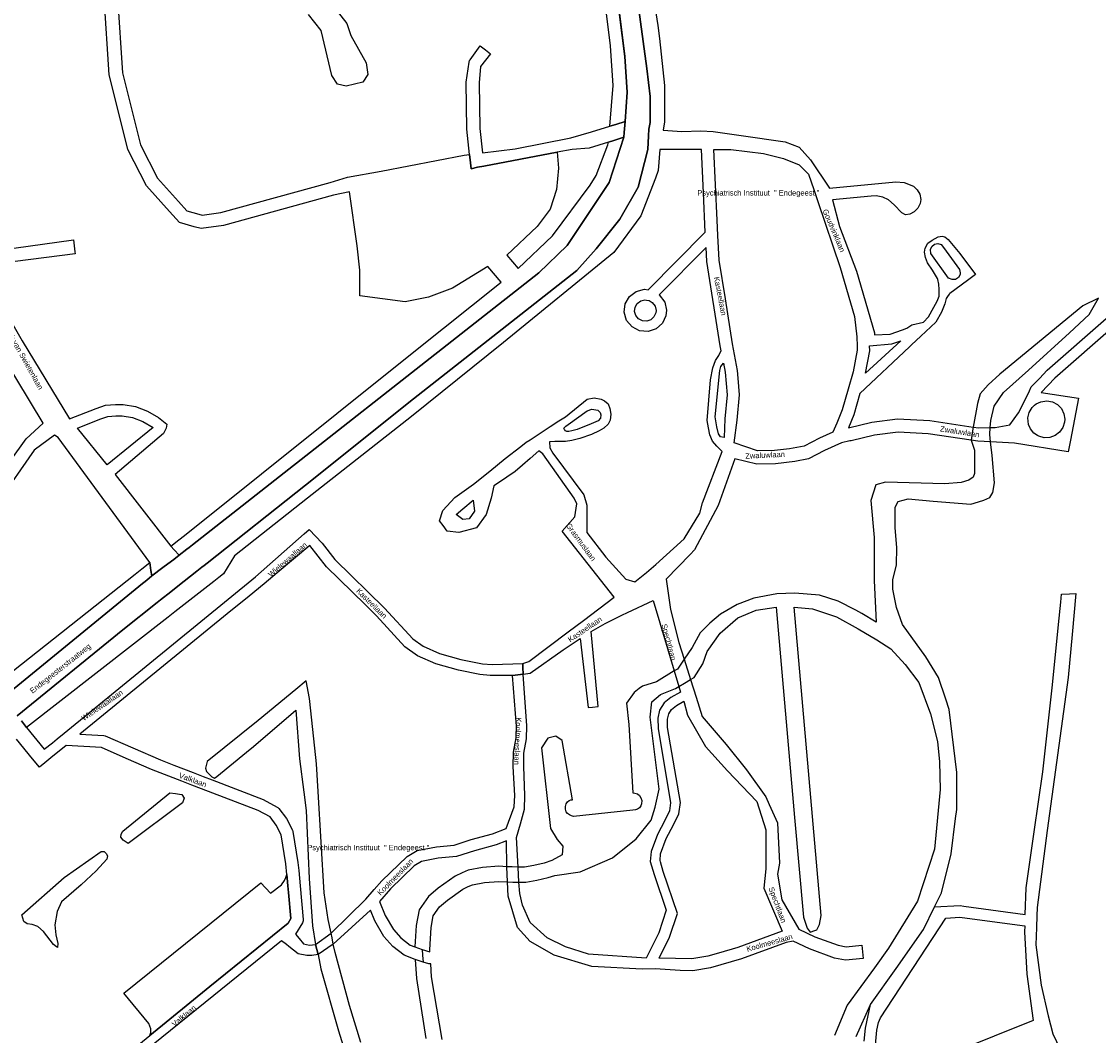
# Model space of a CAD drawing. Header units: metres. Extents: x 89872 to 99175, y 455036 to 468911.
# Tile 96 of 196: x 91523 to 92018, y 465216 to 465683. Entities that reach past the tile are written whole.
import ezdxf

# ---------------------------------------------------------------- set-up
doc = ezdxf.new("R2010")
doc.units = ezdxf.units.M
doc.layers.add('STRNM', color=7, linetype='Continuous')
doc.layers.add('Wegdeel doorgaand', color=1, linetype='Continuous')
doc.layers.add('Waterdeel', color=7, linetype='Continuous', true_color=0x00aaff)
doc.layers.add('Wegdeel', color=7, linetype='Continuous', true_color=0x9a9a9a)

msp = doc.modelspace()

# ---------------------------------------------------------------- linework, layer by layer
at = {"layer": 'Waterdeel', "lineweight": -3}
for p, q in [((91662.53, 465694.58), (91672.28, 465682.04)), ((91660.41, 465678.72), (91654.6, 465686.19)), ((91665.3, 465658.06), (91660.41, 465678.72)), ((91672.28, 465682.04), (91674.06, 465676.52)), ((91674.06, 465676.52), (91681.11, 465663.89)), ((91681.11, 465663.89), (91681.94, 465658.56)), ((91667.96, 465654.07), (91665.3, 465658.06)), ((91681.94, 465658.56), (91679.61, 465655.07)), ((91671.96, 465653.24), (91667.96, 465654.07)), ((91679.61, 465655.07), (91671.96, 465653.24)), ((92018.23, 465555.6), (92011.01, 465552.19)), ((92013.95, 465548.15), (92018.23, 465555.6)), ((92011.01, 465552.19), (91972.87, 465520.68)), ((92004.97, 465539.66), (92013.95, 465548.15)), ((91986.11, 465522.61), (92004.97, 465539.66)), ((91972.87, 465520.68), (91967.45, 465515.76)), ((91974.59, 465512.2), (91986.11, 465522.61)), ((91967.45, 465515.76), (91963.76, 465511.58)), ((91963.76, 465511.58), (91962.53, 465507.15)), ((91970.24, 465505.97), (91974.59, 465512.2)), ((91962.53, 465507.15), (91960.63, 465496.35)), ((91968.66, 465499.35), (91970.24, 465505.97)), ((91968.48, 465496.15), (91968.66, 465499.35)), ((91960.63, 465496.35), (91960.21, 465493.71)), ((91968.29, 465492.89), (91968.48, 465496.15)), ((91960.21, 465493.71), (91959.68, 465490.29)), ((91959.68, 465490.29), (91961.23, 465485.76)), ((91968.65, 465489.5), (91968.29, 465492.89)), ((91969.35, 465483.34), (91968.65, 465489.5)), ((91961.23, 465485.76), (91961.23, 465479.71)), ((91961.23, 465479.71), (91961.23, 465474.97)), ((91970.44, 465470.77), (91969.35, 465483.34)), ((91961.23, 465474.97), (91960.57, 465473.33)), ((91915.78, 465469.74), (91913.56, 465462.6)), ((91920.21, 465470.97), (91915.78, 465469.74)), ((91947.48, 465470.32), (91920.21, 465470.97)), ((91955.01, 465470.88), (91947.48, 465470.32)), ((91958.61, 465471.86), (91955.01, 465470.88)), ((91960.57, 465473.33), (91958.61, 465471.86)), ((91969.6, 465466.32), (91970.44, 465470.77)), ((91965.56, 465462.68), (91968.33, 465464.01)), ((91968.33, 465464.01), (91969.6, 465466.32)), ((91913.56, 465462.6), (91915.04, 465445.62)), ((91924.72, 465459.48), (91926, 465462.14)), ((91924.74, 465450.08), (91924.72, 465459.48)), ((91926, 465462.14), (91930.62, 465463.28)), ((91930.62, 465463.28), (91942.14, 465462.24)), ((91942.14, 465462.24), (91959.48, 465460.95)), ((91959.48, 465460.95), (91963.11, 465461.99)), ((91963.11, 465461.99), (91965.56, 465462.68)), ((91925.42, 465440.95), (91924.74, 465450.08)), ((91915.04, 465445.62), (91915.04, 465425.77)), ((91925.3, 465433.01), (91925.42, 465440.95)), ((91923.6, 465426.12), (91925.3, 465433.01)), ((91915.04, 465425.77), (91915.96, 465406.65)), ((91923.6, 465425.54), (91923.6, 465426.12)), ((91923.6, 465421.76), (91923.6, 465425.54)), ((91870.15, 465419.67), (91859.7, 465417.66)), ((91878.49, 465419.95), (91870.15, 465419.67)), ((91889.87, 465419.04), (91878.49, 465419.95)), ((91925.34, 465413.42), (91923.6, 465421.76)), ((91852.03, 465414.73), (91844.24, 465410.22)), ((91859.7, 465417.66), (91852.03, 465414.73)), ((91898.48, 465416.28), (91889.87, 465419.04)), ((91906.55, 465412.19), (91898.48, 465416.28)), ((91844.24, 465410.22), (91839.35, 465406.1)), ((91852.31, 465408.65), (91860.64, 465412.1)), ((91860.64, 465412.1), (91869.94, 465413.58)), ((91869.94, 465413.58), (91878.42, 465316.74)), ((91890.63, 465271.65), (91878.2, 465413.44)), ((91878.2, 465413.44), (91886.57, 465412.68)), ((91886.57, 465412.68), (91897.69, 465409.13)), ((91909.39, 465410.52), (91906.55, 465412.19)), ((91915.96, 465406.65), (91909.39, 465410.52)), ((91928, 465405.48), (91925.34, 465413.42)), ((91839.35, 465406.1), (91834.99, 465401.73)), ((91844.12, 465401.61), (91852.31, 465408.65)), ((91897.69, 465409.13), (91907.67, 465403.54)), ((91938.88, 465390.68), (91928, 465405.48)), ((91834.99, 465401.73), (91831.3, 465394.97)), ((91838.18, 465393.13), (91844.12, 465401.61)), ((91907.67, 465403.54), (91916.24, 465398.45)), ((91831.3, 465394.97), (91827.58, 465389.59)), ((91916.24, 465398.45), (91922.73, 465394.36)), ((91836.08, 465387.44), (91838.18, 465393.13)), ((91922.73, 465394.36), (91929.23, 465387.09)), ((91944.59, 465381.16), (91938.88, 465390.68)), ((91824.44, 465385.03), (91822.99, 465384.16)), ((91825.07, 465385.95), (91824.44, 465385.03)), ((91827.58, 465389.59), (91825.07, 465385.95)), ((91832.12, 465381.21), (91836.08, 465387.44)), ((91929.23, 465387.09), (91935.6, 465378.9)), ((91822.99, 465384.16), (91814.79, 465379.19)), ((91827.73, 465378.56), (91830.53, 465380.25)), ((91830.53, 465380.25), (91832.12, 465381.21)), ((91947.96, 465371.23), (91944.59, 465381.16)), ((91648.79, 465375.68), (91631.47, 465361.39)), ((91653.52, 465379.58), (91648.79, 465375.68)), ((91655.05, 465371.45), (91653.52, 465379.58)), ((91806.84, 465376.03), (91804.61, 465374.27)), ((91808.31, 465377.19), (91806.84, 465376.03)), ((91814.79, 465379.19), (91808.31, 465377.19)), ((91816.65, 465373.37), (91823.53, 465376.03)), ((91823.53, 465376.03), (91825.12, 465376.99)), ((91825.12, 465376.99), (91827.73, 465378.56)), ((91935.6, 465378.9), (91940.92, 465364.48)), ((91655.31, 465370.04), (91655.05, 465371.45)), ((91658.29, 465341.41), (91655.31, 465370.04)), ((91804.61, 465374.27), (91800.98, 465369.42)), ((91811.91, 465362.91), (91812.69, 465369.92)), ((91812.69, 465369.92), (91816.65, 465373.37)), ((91949.59, 465366.43), (91947.96, 465371.23)), ((91629.38, 465349.46), (91648.76, 465366.16)), ((91648.76, 465366.16), (91650.54, 465343.8)), ((91800.98, 465369.42), (91802.16, 465359.47)), ((91953, 465337.41), (91949.59, 465366.43)), ((91631.47, 465361.39), (91607.96, 465342.52)), ((91816.08, 465329.83), (91811.91, 465362.91)), ((91940.92, 465364.48), (91944.25, 465351.78)), ((91802.16, 465359.47), (91803.93, 465328.08)), ((91764.75, 465353.23), (91761.92, 465348.77)), ((91768.47, 465354.15), (91764.75, 465353.23)), ((91771.36, 465352.23), (91768.47, 465354.15)), ((91776.09, 465324.88), (91771.36, 465352.23)), ((91944.25, 465351.78), (91945.06, 465342.39)), ((91612.37, 465335.67), (91626.03, 465346.74)), ((91626.03, 465346.74), (91629.38, 465349.46)), ((91761.92, 465348.77), (91766.07, 465311.7)), ((91607.96, 465342.52), (91607.27, 465339.47)), ((91650.54, 465343.8), (91652.46, 465328.42)), ((91659.06, 465328.73), (91658.29, 465341.41)), ((91945.06, 465342.39), (91945.35, 465329.68)), ((91607.27, 465339.47), (91607.73, 465337.94)), ((91607.73, 465337.94), (91608.34, 465337.34)), ((91608.34, 465337.34), (91610.16, 465335.51)), ((91610.16, 465335.51), (91611.37, 465334.86)), ((91611.37, 465334.86), (91612.37, 465335.67)), ((91953, 465320.47), (91953, 465337.41)), ((91569.23, 465310.4), (91590.87, 465328.11)), ((91590.87, 465328.11), (91593.43, 465327.75)), ((91593.43, 465327.75), (91595.28, 465327.46)), ((91595.28, 465327.46), (91596.32, 465327.29)), ((91596.32, 465327.29), (91597.38, 465325.62)), ((91597.38, 465325.62), (91596.7, 465323.54)), ((91652.46, 465328.42), (91653.52, 465319.94)), ((91661.87, 465282.07), (91659.06, 465328.73)), ((91803.93, 465328.08), (91804.92, 465328.01)), ((91804.92, 465328.01), (91806.03, 465327.68)), ((91806.03, 465327.68), (91807.01, 465326.94)), ((91807.01, 465326.94), (91807.69, 465325.8)), ((91807.69, 465325.8), (91808.03, 465324.6)), ((91814.27, 465321.44), (91816.08, 465329.83)), ((91945.35, 465329.68), (91942.79, 465302.23)), ((91596.7, 465323.54), (91571.66, 465304.78)), ((91772.95, 465321.86), (91773.32, 465323.03)), ((91772.95, 465320.57), (91772.95, 465321.86)), ((91773.25, 465319.43), (91772.95, 465320.57)), ((91773.32, 465323.03), (91773.9, 465323.92)), ((91773.9, 465323.92), (91774.7, 465324.6)), ((91774.7, 465324.6), (91775.39, 465324.94)), ((91775.39, 465324.94), (91776.09, 465324.88)), ((91806.03, 465320.6), (91805.1, 465320.2)), ((91807.04, 465321.24), (91806.03, 465320.6)), ((91807.56, 465322.08), (91807.04, 465321.24)), ((91807.99, 465323.09), (91807.56, 465322.08)), ((91808.03, 465324.6), (91807.99, 465323.09)), ((91812.35, 465315.45), (91814.27, 465321.44)), ((91952.47, 465316.25), (91953, 465320.47)), ((91653.52, 465319.94), (91655.01, 465288.63)), ((91773.87, 465318.54), (91773.25, 465319.43)), ((91774.73, 465317.95), (91773.87, 465318.54)), ((91775.68, 465317.46), (91774.73, 465317.95)), ((91776.64, 465317.22), (91775.68, 465317.46)), ((91803.87, 465320.08), (91776.64, 465317.22)), ((91805.1, 465320.2), (91803.87, 465320.08)), ((91805.52, 465306.94), (91812.35, 465315.45)), ((91878.42, 465316.74), (91882.43, 465270.93)), ((91950.44, 465300.02), (91952.47, 465316.25)), ((91568.47, 465309.03), (91569.23, 465310.4)), ((91766.07, 465311.7), (91769.05, 465306.63)), ((91568.32, 465307.66), (91568.47, 465309.03)), ((91569.39, 465306.3), (91568.32, 465307.66)), ((91571.66, 465304.78), (91569.39, 465306.3)), ((91769.05, 465306.63), (91771.76, 465303.51)), ((91794.62, 465298.2), (91805.52, 465306.94)), ((91542.09, 465289.13), (91559.19, 465301.12)), ((91559.19, 465301.12), (91560.56, 465301.12)), ((91560.56, 465301.12), (91561.47, 465300.21)), ((91771.76, 465303.51), (91771.39, 465299.57)), ((91942.79, 465302.23), (91934.97, 465278.23)), ((91561.78, 465297.62), (91556.95, 465292.24)), ((91561.47, 465300.21), (91562.08, 465299.15)), ((91562.08, 465299.15), (91561.78, 465297.62)), ((91763.09, 465295.77), (91758.29, 465294.66)), ((91766.71, 465296.99), (91763.09, 465295.77)), ((91771.39, 465299.57), (91766.71, 465296.99)), ((91779.65, 465291.72), (91794.62, 465298.2)), ((91945.97, 465282.12), (91950.44, 465300.02)), ((91556.95, 465292.24), (91549.97, 465285.81)), ((91725.34, 465291.34), (91722.14, 465289.74)), ((91728.17, 465292.45), (91725.34, 465291.34)), ((91734.69, 465293.8), (91728.17, 465292.45)), ((91742.2, 465294.29), (91734.69, 465293.8)), ((91745.91, 465294.07), (91742.2, 465294.29)), ((91748.36, 465294), (91745.91, 465294.07)), ((91751.22, 465293.92), (91748.36, 465294)), ((91754.13, 465293.92), (91751.22, 465293.92)), ((91758.29, 465294.66), (91754.13, 465293.92)), ((91767.99, 465290.1), (91779.65, 465291.72)), ((91522.6, 465272.02), (91542.09, 465289.13)), ((91549.97, 465285.81), (91540.98, 465277.98)), ((91655.01, 465288.63), (91656.5, 465266.87)), ((91722.14, 465289.74), (91714.38, 465284.2)), ((91728.16, 465284.99), (91730.15, 465285.77)), ((91730.15, 465285.77), (91735.63, 465286.91)), ((91735.63, 465286.91), (91742.22, 465287.34)), ((91742.22, 465287.34), (91746.22, 465287.11)), ((91746.22, 465287.11), (91748.66, 465287.05)), ((91748.66, 465287.05), (91751.42, 465286.99)), ((91751.42, 465286.99), (91754.74, 465286.99)), ((91754.74, 465286.99), (91759.68, 465287.86)), ((91759.68, 465287.86), (91764.98, 465289.09)), ((91764.98, 465289.09), (91767.99, 465290.1)), ((91663.66, 465269.85), (91661.87, 465282.07)), ((91714.38, 465284.2), (91709.83, 465280.38)), ((91718.63, 465278.71), (91725.73, 465283.78)), ((91725.73, 465283.78), (91728.16, 465284.99)), ((91942.79, 465275.65), (91945.97, 465282.12)), ((91540.98, 465277.98), (91538.98, 465273.56)), ((91709.83, 465280.38), (91705.52, 465274.26)), ((91712.07, 465271.5), (91714.98, 465275.65)), ((91714.98, 465275.65), (91718.63, 465278.71)), ((91934.97, 465278.23), (91921.68, 465256.58)), ((91937.66, 465265.18), (91942.79, 465275.65)), ((91523.66, 465268.96), (91522.6, 465272.02)), ((91538.98, 465273.56), (91537.79, 465267.39)), ((91705.52, 465274.26), (91704.17, 465266.99)), ((91711.07, 465266.16), (91712.07, 465271.5)), ((91882.43, 465270.93), (91884.14, 465265.88)), ((91889.93, 465267.48), (91890.63, 465271.65)), ((91525.07, 465267.85), (91523.66, 465268.96)), ((91527.48, 465267.51), (91525.07, 465267.85)), ((91530.09, 465266.56), (91527.48, 465267.51)), ((91532.7, 465264.31), (91530.09, 465266.56)), ((91537.79, 465267.39), (91538.39, 465262.77)), ((91656.5, 465266.87), (91657.9, 465258.34)), ((91665.02, 465263.54), (91663.66, 465269.85)), ((91704.17, 465266.99), (91703.63, 465257.19)), ((91710.5, 465255.92), (91711.07, 465266.16)), ((91884.14, 465265.88), (91885.62, 465264.03)), ((91888.57, 465265.01), (91889.93, 465267.48)), ((91537.32, 465258.27), (91532.7, 465264.31)), ((91538.39, 465262.77), (91539.22, 465258.86)), ((91665.47, 465261.35), (91665.02, 465263.54)), ((91666.05, 465258.55), (91665.47, 465261.35)), ((91885.62, 465264.03), (91887.68, 465264.72)), ((91887.68, 465264.72), (91888.57, 465265.01)), ((91925.2, 465247.28), (91937.66, 465265.18)), ((91538.61, 465257.32), (91537.32, 465258.27)), ((91539.1, 465256.96), (91538.61, 465257.32)), ((91539.22, 465258.86), (91539.1, 465256.96)), ((91657.9, 465258.34), (91658.49, 465256.06)), ((91658.49, 465256.06), (91659.09, 465253.71)), ((91666.93, 465254.64), (91666.05, 465258.55)), ((91703.63, 465257.19), (91706.91, 465256.02)), ((91706.91, 465256.02), (91710.56, 465254.88)), ((91710.56, 465254.88), (91710.5, 465255.92)), ((91921.68, 465256.58), (91915.16, 465247.62)), ((91659.09, 465253.71), (91660.38, 465247.19)), ((91673.49, 465230.19), (91666.93, 465254.64)), ((91707.42, 465250.25), (91703.81, 465251.37)), ((91703.81, 465251.37), (91704.29, 465242.75)), ((91660.38, 465247.19), (91668.43, 465218.56)), ((91710, 465249.45), (91707.42, 465250.25)), ((91710.87, 465249.36), (91710, 465249.45)), ((91711.2, 465243.49), (91710.87, 465249.36)), ((91915.16, 465247.62), (91902.67, 465230.49)), ((91913.35, 465230.73), (91925.2, 465247.28)), ((91704.29, 465242.75), (91708.65, 465215.03)), ((91716.11, 465214.69), (91711.2, 465243.49)), ((91678.72, 465213.18), (91673.49, 465230.19)), ((91902.67, 465230.49), (91896.71, 465216.47)), ((91906.68, 465215.96), (91913.35, 465230.73)), ((91668.43, 465218.56), (91670.62, 465211.72))]:
    msp.add_line(p, q, dxfattribs=at)
at = {"layer": 'Wegdeel'}
for p, q in [((91794.28, 465714.04), (91800.29, 465666.87)), ((91562.93, 465658.38), (91560.14, 465701.1)), ((91566.28, 465701.5), (91569.04, 465659.33)), ((91793.59, 465671.75), (91790, 465700.72)), ((91729, 465665.33), (91733.69, 465671.81)), ((91733.69, 465671.81), (91736.05, 465669.96)), ((91738.4, 465668.1), (91733.81, 465662.26)), ((91736.05, 465669.96), (91738.4, 465668.1)), ((91794.87, 465653.55), (91793.59, 465671.75)), ((91727.23, 465655), (91728.55, 465664.3)), ((91728.55, 465664.3), (91728.78, 465664.94)), ((91728.78, 465664.94), (91729, 465665.33)), ((91800.29, 465666.87), (91801.29, 465650.49)), ((91567.18, 465641.35), (91562.93, 465658.38)), ((91569.04, 465659.33), (91573.49, 465641.5)), ((91733.81, 465662.26), (91733.22, 465654.67)), ((91727.58, 465633.41), (91727.23, 465655)), ((91733.22, 465654.67), (91733.57, 465633.78)), ((91793.32, 465634.72), (91794.87, 465653.55)), ((91801.29, 465650.49), (91800.35, 465636.89)), ((91571.51, 465624.04), (91567.18, 465641.35)), ((91573.49, 465641.5), (91577.31, 465626.23)), ((91728.8, 465621.78), (91727.58, 465633.41)), ((91733.57, 465633.78), (91734.76, 465622.5)), ((91784.95, 465632.14), (91793.32, 465634.72)), ((91793.32, 465634.72), (91796.15, 465635.59)), ((91796.15, 465635.59), (91793.32, 465634.72)), ((91796.15, 465635.59), (91800.35, 465636.89)), ((91800.35, 465636.89), (91796.15, 465635.59)), ((91800.35, 465636.89), (91800.01, 465631.94)), ((91749.83, 465624.32), (91775.41, 465629.45)), ((91775.41, 465629.45), (91784.95, 465632.14)), ((91795.18, 465628.23), (91792.73, 465627.47)), ((91792.73, 465627.47), (91795.18, 465628.23)), ((91799.85, 465629.68), (91792.97, 465608.85)), ((91799.85, 465629.68), (91795.18, 465628.23)), ((91795.18, 465628.23), (91799.85, 465629.68)), ((91800.01, 465631.94), (91799.85, 465629.68)), ((91580.07, 465607.34), (91571.51, 465624.04)), ((91577.31, 465626.23), (91585.19, 465610.85)), ((91734.76, 465622.5), (91749.83, 465624.32)), ((91769.14, 465622.76), (91735.4, 465616.4)), ((91735.4, 465616.4), (91769.14, 465622.76)), ((91776.01, 465624.09), (91769.14, 465622.76)), ((91769.14, 465622.76), (91769.75, 465615.44)), ((91783.76, 465624.68), (91776.01, 465624.09)), ((91792.73, 465627.47), (91783.76, 465624.68)), ((91787.04, 465612.16), (91792.4, 465626.17)), ((91792.4, 465626.17), (91792.73, 465627.47)), ((91688.1, 465614.07), (91726.29, 465621.48)), ((91726.29, 465621.48), (91728.8, 465621.78)), ((91729.2, 465617.96), (91728.8, 465621.78)), ((91728.8, 465621.78), (91729.2, 465617.96)), ((91729.52, 465615.17), (91729.2, 465617.96)), ((91729.2, 465617.96), (91729.52, 465615.17)), ((91672.6, 465611.27), (91688.1, 465614.07)), ((91732.44, 465615.85), (91729.52, 465615.17)), ((91729.52, 465615.17), (91732.44, 465615.85)), ((91735.4, 465616.4), (91732.44, 465615.85)), ((91732.44, 465615.85), (91735.4, 465616.4)), ((91769.75, 465615.44), (91768.86, 465605.6)), ((91585.19, 465610.85), (91594.83, 465600.07)), ((91614.34, 465595.09), (91664.56, 465608.93)), ((91664.56, 465608.93), (91672.6, 465611.27)), ((91792.97, 465608.85), (91773.63, 465579.84)), ((91784.36, 465607.69), (91787.04, 465612.16)), ((91590.66, 465595.49), (91580.07, 465607.34)), ((91666.19, 465602.99), (91615.58, 465589.04)), ((91673.56, 465604.64), (91666.19, 465602.99)), ((91676.99, 465579.69), (91673.56, 465604.64)), ((91768.86, 465605.6), (91765.88, 465596.66)), ((91766.89, 465584.29), (91784.36, 465607.69)), ((91594.83, 465600.07), (91598.58, 465595.88)), ((91595.2, 465590.42), (91590.66, 465595.49)), ((91598.58, 465595.88), (91604.2, 465594.32)), ((91604.2, 465594.32), (91605.67, 465593.91)), ((91605.67, 465593.91), (91614.34, 465595.09)), ((91765.88, 465596.66), (91759.92, 465588.6)), ((91601.99, 465588.54), (91595.2, 465590.42)), ((91605.25, 465587.63), (91601.99, 465588.54)), ((91615.58, 465589.04), (91605.25, 465587.63)), ((91759.92, 465588.6), (91745.87, 465575.49)), ((91751.13, 465569.35), (91766.89, 465584.29)), ((91678.2, 465568.5), (91676.99, 465579.69)), ((91773.63, 465579.84), (91760.65, 465567.36)), ((91745.87, 465575.49), (91751.13, 465569.35)), ((91678.23, 465556.78), (91678.2, 465568.5)), ((91737.26, 465570.17), (91720.88, 465560.28)), ((91743.34, 465563.08), (91737.26, 465570.17)), ((91760.65, 465567.36), (91601.16, 465442.12)), ((91703.05, 465531.04), (91743.34, 465563.08)), ((91720.88, 465560.28), (91709.85, 465556.1)), ((91699.12, 465554.02), (91678.23, 465556.78)), ((91709.85, 465556.1), (91699.12, 465554.02)), ((91597.53, 465446.55), (91703.05, 465531.04)), ((91652.61, 465447.24), (91654.98, 465449.24)), ((91654.98, 465449.24), (91660.88, 465443.02)), ((91591.23, 465441.51), (91594.98, 465444.51)), ((91594.98, 465444.51), (91597.53, 465446.55)), ((91630.18, 465427.42), (91652.61, 465447.24)), ((91592.78, 465439.87), (91591.23, 465441.51)), ((91595.12, 465437.38), (91592.78, 465439.87)), ((91598.64, 465440.14), (91595.12, 465437.38)), ((91599.65, 465440.93), (91598.64, 465440.14)), ((91601.16, 465442.12), (91599.65, 465440.93)), ((91655.31, 465441.9), (91640.25, 465429.31)), ((91662.95, 465432.11), (91655.31, 465441.9)), ((91660.88, 465443.02), (91666.75, 465435.51)), ((91666.75, 465435.51), (91689.64, 465413.11)), ((91574.85, 465428.7), (91577.9, 465431.12)), ((91577.9, 465431.12), (91581.58, 465434.03)), ((91581.58, 465434.03), (91582.13, 465430.43)), ((91582.13, 465430.43), (91582.53, 465427.85)), ((91640.25, 465429.31), (91634.22, 465424.28)), ((91680.71, 465414.72), (91662.95, 465432.11)), ((91489.01, 465360.85), (91574.85, 465428.7)), ((91542.1, 465355.59), (91630.18, 465427.42)), ((91579.48, 465425.36), (91578.21, 465424.32)), ((91581.22, 465426.78), (91579.48, 465425.36)), ((91582.53, 465427.85), (91581.22, 465426.78)), ((91578.21, 465424.32), (91514.14, 465371.92)), ((91634.22, 465424.28), (91627.26, 465418.6)), ((91627.26, 465418.6), (91617.21, 465410.4)), ((91685.98, 465409.57), (91680.71, 465414.72)), ((91617.21, 465410.4), (91549.44, 465355.14)), ((91699.05, 465395.23), (91685.98, 465409.57)), ((91689.64, 465413.11), (91702.6, 465398.96)), ((91704.83, 465391.19), (91699.05, 465395.23)), ((91702.6, 465398.96), (91707.36, 465395.63)), ((91707.36, 465395.63), (91714.99, 465392.19)), ((91713.25, 465387.39), (91704.83, 465391.19)), ((91714.99, 465392.19), (91724.83, 465389.48)), ((91723.65, 465384.53), (91713.25, 465387.39)), ((91724.83, 465389.48), (91734.67, 465387.51)), ((91734.67, 465387.51), (91739.2, 465387.19)), ((91739.2, 465387.19), (91748.68, 465387.44)), ((91748.68, 465387.44), (91753.23, 465387.56)), ((91753.23, 465387.56), (91753.31, 465385.81)), ((91753.31, 465385.81), (91753.46, 465382.73)), ((91733.45, 465382.57), (91723.65, 465384.53)), ((91738.22, 465382.14), (91733.45, 465382.57)), ((91748.6, 465382.14), (91738.22, 465382.14)), ((91751.01, 465382.43), (91748.6, 465382.14)), ((91753.46, 465382.73), (91751.01, 465382.43)), ((91522.47, 465361.22), (91524.89, 465358.21)), ((91524.89, 465358.21), (91532.97, 465348.14)), ((91538.9, 465352.98), (91542.1, 465355.59)), ((91549.44, 465355.14), (91560.35, 465354.46)), ((91527.61, 465343.77), (91520.23, 465352.86)), ((91532.97, 465348.14), (91536.8, 465351.12)), ((91536.8, 465351.12), (91538.9, 465352.98)), ((91560.35, 465354.46), (91560.98, 465354.31)), ((91560.98, 465354.31), (91586.54, 465343.21)), ((91543.04, 465349.92), (91536.09, 465344.25)), ((91559.37, 465348.92), (91543.04, 465349.92)), ((91570.77, 465343.96), (91559.37, 465348.92)), ((91530.75, 465339.9), (91527.61, 465343.77)), ((91533.24, 465341.93), (91530.75, 465339.9)), ((91536.09, 465344.25), (91533.24, 465341.93)), ((91582.42, 465338.9), (91570.77, 465343.96)), ((91586.54, 465343.21), (91592.7, 465340.84)), ((91592.7, 465340.84), (91601.49, 465337.46)), ((91584.41, 465338.03), (91582.42, 465338.9)), ((91596.31, 465333.45), (91584.41, 465338.03)), ((91601.49, 465337.46), (91606.13, 465335.67)), ((91606.13, 465335.67), (91610.36, 465334.04)), ((91600.88, 465331.69), (91596.31, 465333.45)), ((91605.31, 465329.98), (91600.88, 465331.69)), ((91610.36, 465334.04), (91633.76, 465325.02)), ((91631.43, 465319.93), (91605.31, 465329.98)), ((91633.76, 465325.02), (91640.22, 465321.57)), ((91640.22, 465321.57), (91640.57, 465321.32)), ((91640.57, 465321.32), (91640.93, 465320.96)), ((91640.93, 465320.96), (91644.49, 465316.22)), ((91636.93, 465316.98), (91631.43, 465319.93)), ((91639.74, 465313.24), (91636.93, 465316.98)), ((91644.49, 465316.22), (91647.3, 465310.85)), ((91642.08, 465308.76), (91639.74, 465313.24)), ((91647.3, 465310.85), (91647.49, 465310.3)), ((91644.2, 465295.36), (91642.08, 465308.76)), ((91647.49, 465310.3), (91649.76, 465296.06)), ((91649.76, 465296.06), (91650.11, 465292.33)), ((91644.65, 465290.51), (91644.2, 465295.36)), ((91644.26, 465289.12), (91644.65, 465290.51)), ((91644.81, 465288.82), (91644.65, 465290.51)), ((91644.65, 465290.51), (91644.81, 465288.82)), ((91650.11, 465292.33), (91650.76, 465285.37)), ((91569.65, 465235.97), (91632.62, 465286.71)), ((91632.62, 465286.71), (91637.14, 465281.9)), ((91637.14, 465281.9), (91642.15, 465285.81)), ((91642.15, 465285.81), (91643.56, 465287.71)), ((91643.56, 465287.71), (91644.26, 465289.12)), ((91645.14, 465285.32), (91644.81, 465288.82)), ((91644.81, 465288.82), (91645.14, 465285.32)), ((91645.42, 465282.27), (91645.14, 465285.32)), ((91645.14, 465285.32), (91645.42, 465282.27)), ((91646.54, 465270.27), (91645.42, 465282.27)), ((91645.42, 465282.27), (91646.54, 465270.27)), ((91650.76, 465285.37), (91652.21, 465269.75)), ((91609.26, 465238.97), (91645.26, 465268.19)), ((91645.26, 465268.19), (91609.26, 465238.97)), ((91645.26, 465268.19), (91646.54, 465270.27)), ((91646.54, 465270.27), (91645.26, 465268.19)), ((91651.89, 465268.3), (91648.68, 465263.08)), ((91652.1, 465268.79), (91651.89, 465268.3)), ((91652.19, 465269.23), (91652.1, 465268.79)), ((91652.21, 465269.75), (91652.19, 465269.23)), ((91648.68, 465263.08), (91650.39, 465261.07)), ((91650.39, 465261.07), (91652.37, 465258.66)), ((91642.18, 465260.03), (91583.18, 465212.3)), ((91644.45, 465258.25), (91642.18, 465260.03)), ((91645.57, 465257.37), (91644.45, 465258.25)), ((91649.87, 465254.01), (91645.57, 465257.37)), ((91652.37, 465258.66), (91655.13, 465258.06)), ((91655.13, 465258.06), (91657.9, 465258.34)), ((91657.9, 465258.34), (91658.49, 465256.06)), ((91658.49, 465256.06), (91659.09, 465253.71)), ((91653.83, 465253.23), (91649.87, 465254.01)), ((91656.16, 465253.23), (91653.83, 465253.23)), ((91659.09, 465253.71), (91656.16, 465253.23)), ((91581.65, 465216.5), (91609.26, 465238.97)), ((91609.26, 465238.97), (91581.65, 465216.5)), ((91581.08, 465221.92), (91569.65, 465235.97)), ((91581.98, 465219.52), (91581.08, 465221.92)), ((91537.05, 465180.21), (91581.65, 465216.5)), ((91581.65, 465216.5), (91582.08, 465217.91)), ((91582.08, 465217.91), (91581.98, 465219.52))]:
    msp.add_line(p, q, dxfattribs=at)
for points in [[(91520.6, 465363.55), (91569.18, 465403.14), (91584.92, 465415.59), (91586.47, 465416.82), (91587.95, 465417.99), (91589.82, 465419.47), (91597.43, 465425.48), (91603.25, 465430.09), (91605.54, 465431.9), (91606.61, 465432.75), (91607.95, 465433.81), (91653.22, 465469.63), (91702.99, 465509.29), (91778.14, 465568.46), (91787, 465578.31), (91797.95, 465591.97), (91806.32, 465606.78), (91810.87, 465624.09), (91811.15, 465630.35), (91811.28, 465633.33), (91811.91, 465636.5), (91811.91, 465648.36), (91810.35, 465661.3), (91802.86, 465716.81)], [(91814.28, 465688.92), (91815.42, 465681.02), (91816.27, 465675.06), (91818.46, 465653.53), (91818.46, 465636.81), (91817.82, 465632.87), (91826.56, 465632.26), (91835.2, 465632.66), (91840.92, 465632.26), (91853.74, 465630.43), (91874.13, 465627.51), (91880.53, 465625.17), (91885.7, 465619.27), (91894.4, 465606.27), (91924.95, 465609.18), (91928.88, 465608.81), (91933.11, 465607.17), (91934.88, 465605.57), (91936.03, 465603.47), (91936.43, 465601.12), (91936.18, 465599.22), (91935.17, 465597.06), (91934.52, 465596.39), (91933.51, 465595.34), (91931.38, 465594.26), (91929.52, 465594.01), (91927.77, 465594.93), (91924.19, 465598.66), (91921.59, 465600.84), (91919.06, 465602.1), (91915.97, 465602.66), (91913.66, 465602.53), (91895.86, 465600.84), (91899.13, 465588.7), (91906.84, 465568.04), (91915.19, 465539.71), (91915.16, 465538.81), (91922.34, 465539.11), (91928.07, 465541.1), (91930.09, 465541.8), (91932.38, 465543.46), (91937.76, 465544.65), (91940.1, 465547.1), (91942.55, 465551.45), (91944, 465554.24), (91944.89, 465556.58), (91944.89, 465559.59), (91944.86, 465562.17), (91944.34, 465564.28), (91944.12, 465564.69), (91943.33, 465566.17), (91941.88, 465568.52), (91939.65, 465571.86), (91938.65, 465574.32), (91938.2, 465576.77), (91938.54, 465578.66), (91939.76, 465580.9), (91941.66, 465582.35), (91944.56, 465583.8), (91946.38, 465584.12), (91947.57, 465583.91), (91949.13, 465582.57), (91954.44, 465576.15), (91961.61, 465566.58), (91957.94, 465563.72), (91949.93, 465557.73), (91949.58, 465557.47), (91948.84, 465556.43), (91948.24, 465555.58), (91947.49, 465553.04), (91946.01, 465549.22), (91943.43, 465544.67), (91936.49, 465538.15), (91932.21, 465534.14), (91931.24, 465533.24), (91908.47, 465511.87), (91905.67, 465501.97), (91903.18, 465496.05), (91914, 465498.68), (91925.81, 465500.16), (91940.58, 465499.42), (91960.63, 465496.35), (91963.17, 465495.98), (91968.48, 465496.15), (91970.79, 465496.22), (91977.44, 465497.45), (91981.53, 465502.87), (91984.49, 465508.93), (91986.47, 465512.99), (91987.37, 465514.83), (91991.11, 465518.77), (91994.66, 465522.51), (92021.85, 465546.34)], [(92025.3, 465542.56), (91998.2, 465518.82), (91991.92, 465512.2), (92009.02, 465509.73), (92005.35, 465490.28), (92004.35, 465484.99), (91979.57, 465488.88), (91968.65, 465489.5), (91962.81, 465489.83), (91959.68, 465490.29), (91939.95, 465493.31), (91926.04, 465494.01), (91915.1, 465492.64), (91904.44, 465490.09), (91903.84, 465489.95), (91900.02, 465489.04), (91892.1, 465485.54), (91884.76, 465481.74), (91878.52, 465480.47), (91869.64, 465479.52), (91860.96, 465479.24), (91850.9, 465481.73), (91843.28, 465460.35), (91832.34, 465439.82), (91830.33, 465437.77), (91819.22, 465426.4), (91821.31, 465412.39), (91825.18, 465397.18), (91827.58, 465389.59), (91830.53, 465380.25), (91833.11, 465372.08), (91835.91, 465363.19), (91846.94, 465350.37), (91856.18, 465338.74), (91865.12, 465326.22), (91866.72, 465322.66), (91870.49, 465314.29), (91871.38, 465295.8), (91870.49, 465290.73), (91872.57, 465278.81), (91880.27, 465265.38), (91887.7, 465261.92), (91898.48, 465258), (91902.17, 465257.26), (91909.3, 465258), (91909.62, 465254.95), (91909.93, 465251.89), (91901.87, 465251.06), (91896.82, 465252.07), (91885.3, 465256.26), (91877.67, 465259.82), (91874.52, 465259.25), (91853.91, 465251.67), (91839.64, 465247.59), (91831.56, 465246.22), (91825.71, 465246.36), (91814.14, 465247.19), (91808.23, 465246.99), (91785.01, 465248.17), (91767.67, 465253.45), (91756.64, 465259.71), (91750.86, 465266.07), (91746.51, 465280.58), (91746.22, 465287.11), (91745.91, 465294.07), (91745.77, 465305.99), (91741.07, 465304.16), (91731.1, 465301.46), (91722.74, 465298.75), (91714.37, 465298.01), (91706.62, 465296.53), (91703.29, 465294.56), (91692.34, 465283.98), (91687.25, 465278.15), (91689.99, 465271.66), (91693.73, 465265.16), (91697.08, 465261.42), (91701.42, 465258.07), (91703.63, 465257.19), (91706.91, 465256.02), (91707.14, 465253.39), (91707.42, 465250.25), (91703.81, 465251.37), (91698.74, 465253.38), (91693.42, 465257.48), (91689.37, 465262.01), (91685.18, 465269.27), (91683.17, 465274.05), (91666.05, 465258.55), (91659.09, 465253.71), (91658.49, 465256.06), (91657.9, 465258.34), (91665.02, 465263.54), (91680.98, 465279.21), (91684.93, 465283.63), (91688.46, 465287.67), (91700.03, 465298.85), (91700.83, 465299.32), (91704.7, 465301.61), (91713.63, 465303.31), (91721.66, 465304.02), (91729.58, 465306.58), (91739.4, 465309.25), (91745.7, 465311.71), (91749.29, 465321.59), (91749.54, 465326.88), (91748.92, 465340.17), (91749.04, 465346.82), (91750.27, 465353.47), (91750.4, 465358.76), (91748.6, 465382.14), (91751.01, 465382.43), (91753.46, 465382.73), (91753.31, 465385.81), (91753.23, 465387.56), (91756.04, 465388.53), (91774.21, 465402.15), (91781.22, 465407.41), (91795.41, 465418.13), (91771.45, 465448.46), (91777.24, 465455.08), (91778.17, 465461.01), (91776.92, 465463.61), (91762.47, 465484.09), (91760.68, 465485.36), (91756.64, 465481.86), (91753.07, 465478.76), (91749.78, 465475.89), (91742.05, 465470.73), (91739.95, 465469.33), (91738.76, 465463.67), (91736.37, 465456.21), (91731.9, 465449.95), (91723.86, 465447.86), (91718.49, 465448.46), (91716.56, 465451.04), (91714.91, 465453.23), (91716.4, 465458), (91722.03, 465463.91), (91730.53, 465470.09), (91738.06, 465476.14), (91745.15, 465481.86), (91752.32, 465487.42), (91754.81, 465489.36), (91756.63, 465490.56), (91761.73, 465493.92), (91765.9, 465496.67), (91769.91, 465499.19), (91772.87, 465501.04), (91782.85, 465509.16), (91786.07, 465509.88), (91789.4, 465509.16), (91790.86, 465508.43), (91792.52, 465507.08), (91793.35, 465504.89), (91793.77, 465502.29), (91793.56, 465499.59), (91792.52, 465497.72), (91790.55, 465495.84), (91788.36, 465494.7), (91784.83, 465492.93), (91779.52, 465491.16), (91775.78, 465490.12), (91772.87, 465489.71), (91770.06, 465489.71), (91768.08, 465489.71), (91765.58, 465489.61), (91765.69, 465486.8), (91767.15, 465484.41), (91781.4, 465465.17), (91782.75, 465460.38), (91782.83, 465447.81), (91791.51, 465436.53), (91800.75, 465426.4), (91804.8, 465425.23), (91810.28, 465429.38), (91814.48, 465433.14), (91827.57, 465444.89), (91834.72, 465456.72), (91836.05, 465461.55), (91845.04, 465485.19), (91842.63, 465487.57), (91840.67, 465489.89), (91839.34, 465492.82), (91838.72, 465496.02), (91838.18, 465499.31), (91839.61, 465518.07), (91840.76, 465523.58), (91842.01, 465527.04), (91843.52, 465529.27), (91844.05, 465530.42), (91844.61, 465531.39), (91844.17, 465533.74), (91838.06, 465572.54), (91837.68, 465579.02), (91816.09, 465557.25), (91818.65, 465553.81), (91819.39, 465550.19), (91819.08, 465547.54), (91817.52, 465544.18), (91814.62, 465541.57), (91810.92, 465540.31), (91807.02, 465540.6), (91803.55, 465542.4), (91801.07, 465545.41), (91799.96, 465549.16), (91800.42, 465553.04), (91802.36, 465556.43), (91805.48, 465558.79), (91809.27, 465559.73), (91810.93, 465559.47), (91837.3, 465586.06), (91836.45, 465604.1), (91835.5, 465624.09), (91816.41, 465624.09), (91815.54, 465614.36), (91814.31, 465610.79), (91807.67, 465593.47), (91795.12, 465576.61), (91744.42, 465535.23), (91702.1, 465501.24), (91654.12, 465463.67), (91620.57, 465437.11), (91615.54, 465428.8), (91613.41, 465427.14), (91611.06, 465425.31), (91593.07, 465411.3), (91590.04, 465408.94), (91524.89, 465358.21), (91522.47, 465361.22)], [(91519.03, 465578.7), (91546.47, 465582.44), (91547.12, 465577.03), (91547.23, 465576.11), (91519.59, 465572.56)], [(91490.03, 465442.76), (91524.72, 465490.99), (91532.5, 465498.2), (91501.87, 465548.77)], [(91513.07, 465553.23), (91522.81, 465536.09), (91544.65, 465500.09), (91556.83, 465504.89), (91561.26, 465506.37), (91565.81, 465506.74), (91569.26, 465506.74), (91575.04, 465505.75), (91580.57, 465503.66), (91585.62, 465500.83), (91589.43, 465497.63), (91589.19, 465495.91), (91587.96, 465493.45), (91565.69, 465474.5), (91591.23, 465441.51), (91592.78, 465439.87), (91595.12, 465437.38), (91592.6, 465435.47), (91589.93, 465433.46), (91587.61, 465431.69), (91582.53, 465427.85), (91582.13, 465430.43), (91581.58, 465434.03), (91539.46, 465491.59), (91537.76, 465492.65), (91528.41, 465485.7), (91495.32, 465438.57)], [(91910.45, 465213.85), (91911.01, 465219.76), (91913.35, 465230.73), (91925.2, 465247.28), (91937.66, 465265.18), (91942.79, 465275.65), (91954.6, 465276.2), (91956.27, 465275.97), (91984.55, 465272.19), (91984.94, 465284.36), (91988.64, 465310.12), (91992.61, 465337.73), (91997.15, 465377.8), (91999.92, 465405.57), (92000.94, 465415.8), (92001.32, 465419.54), (92004.87, 465419.71), (92007.88, 465419.84), (92006.12, 465400.86), (92004.3, 465381.08), (91994.63, 465310.83), (91990.05, 465275.41), (91989.91, 465271.47), (91989.71, 465266.16), (91989.41, 465258.15), (91991.97, 465239.61), (91995.18, 465225.46), (91997.24, 465217.24), (92002.19, 465207.01)]]:
    msp.add_lwpolyline(points, dxfattribs=at)
for points in [[(91861.34, 465485.39), (91850.52, 465489.05), (91852, 465499.55), (91853.05, 465511.12), (91852.39, 465518.83), (91852.09, 465522.34), (91851.18, 465527.25), (91850.25, 465532.23), (91849.8, 465534.62), (91846.53, 465555.39), (91843.74, 465573.15), (91843.09, 465584.48), (91842.75, 465591.55), (91841.21, 465624.09), (91849.03, 465624.09), (91864.08, 465622.19), (91873.27, 465619.88), (91880.53, 465617.05), (91884.79, 465612.76), (91887.23, 465605.59), (91889.07, 465600.19), (91899.39, 465569.83), (91905.95, 465547.16), (91906.98, 465537.91), (91907.17, 465533.57), (91907.24, 465531.79), (91905.28, 465521.7), (91903.04, 465513.77), (91900.34, 465504.24), (91897.89, 465498.19), (91896, 465494.07), (91889.88, 465491.3), (91882.75, 465487.61), (91876.1, 465486.38), (91869.21, 465485.64)], [(91950.88, 465564.17), (91949.25, 465564.93), (91941.16, 465576.23), (91940.94, 465577.99), (91941.52, 465579.47), (91942.74, 465580.47), (91944.29, 465580.77), (91945.8, 465580.28), (91947, 465579.01), (91954.24, 465568.89), (91954.65, 465567.29), (91954.55, 465566.51), (91953.79, 465565.12), (91952.46, 465564.27)], [(91810.18, 465554.8), (91811.43, 465554.6), (91812.89, 465553.68), (91814.22, 465551.92), (91814.62, 465549.99), (91814.48, 465548.84), (91813.65, 465547.05), (91812.18, 465545.73), (91810.31, 465545.09), (91808.34, 465545.24), (91806.58, 465546.15), (91805.32, 465547.67), (91804.76, 465549.57), (91804.99, 465551.53), (91805.98, 465553.25), (91807.55, 465554.44), (91809.47, 465554.92)], [(91911.01, 465521.08), (91913.01, 465531.36), (91912.91, 465533.71), (91923.2, 465534.59), (91927.3, 465536.02)], [(91846.01, 465491.57), (91844.23, 465491.93), (91843.43, 465493.17), (91842.54, 465496.46), (91841.83, 465501.09), (91844.05, 465522.33), (91844.41, 465524.29), (91845.65, 465525.77), (91846.43, 465521.58), (91847.32, 465511.14), (91846.34, 465500.21)], [(91774.53, 465494.39), (91773.49, 465494.39), (91772.87, 465494.7), (91772.45, 465495.22), (91772.24, 465495.84), (91773.07, 465496.78), (91774.22, 465497.61), (91782.96, 465503.85), (91785.03, 465504.58), (91787.84, 465504.06), (91788.88, 465503.12), (91789.19, 465501.98), (91788.99, 465500.42), (91787.95, 465499.17), (91784.72, 465497.82), (91778.27, 465495.22), (91775.88, 465494.6)], [(91993.28, 465491.47), (91990.77, 465492.16), (91990.26, 465492.49), (91988.59, 465493.58), (91986.93, 465495.58), (91986.12, 465497.58), (91985.75, 465500.6), (91986.34, 465503.13), (91987.68, 465505.37), (91988.79, 465506.36), (91989.62, 465507.1), (91991.71, 465508.04), (91994.58, 465508.47), (91997.14, 465507.97), (91999.43, 465506.73), (92001.23, 465504.85), (92002.39, 465502.52), (92002.79, 465499.95), (92002.69, 465498.65), (92001.9, 465496.17), (92000.41, 465494.04), (91998.34, 465492.45), (91995.89, 465491.57)], [(91561.88, 465478.93), (91548.34, 465495.79), (91558.62, 465499.98), (91562.31, 465501.21), (91566.02, 465501.51), (91568.82, 465501.51), (91573.66, 465500.69), (91578.36, 465498.91), (91583.07, 465496.15)], [(91725.64, 465453.83), (91722.66, 465456.21), (91725.71, 465458.79), (91730.41, 465462.77), (91731.01, 465457.7), (91728.62, 465454.13)], [(91753.46, 465382.73), (91756.67, 465383.12), (91771.84, 465393.89), (91779.75, 465399.14), (91783.3, 465367.32), (91785.37, 465367.56), (91787.95, 465367.87), (91784.68, 465402.29), (91791.14, 465406.01), (91798.91, 465409.82), (91801.5, 465411.09), (91813.36, 465416.54), (91822.99, 465384.16), (91825.12, 465376.99), (91825.88, 465374.45), (91821.44, 465372.02), (91818.36, 465369.43), (91816.27, 465366.11), (91815.41, 465362.42), (91815.53, 465357.74), (91821.32, 465323.57), (91820.82, 465319.75), (91818.73, 465315.32), (91815.29, 465308.92), (91812.33, 465301.05), (91811.96, 465296.49), (91813.69, 465290.59), (91819.35, 465274.17), (91815.84, 465263.76), (91810.1, 465252.02), (91783.45, 465253.9), (91773.01, 465257.18), (91764.5, 465261.34), (91756.62, 465268.48), (91753.14, 465276.36), (91751.89, 465281.81), (91751.42, 465286.99), (91751.22, 465293.92), (91750.43, 465307.62), (91752.21, 465313.83), (91754, 465320.65), (91754.29, 465326.88), (91753.68, 465340.24), (91753.79, 465346.34), (91755.02, 465352.97), (91755.15, 465358.88)], [(91831.16, 465251.72), (91816.06, 465251.99), (91820.86, 465261.67), (91824.56, 465272.66), (91817.92, 465291.93), (91816.62, 465296.39), (91816.46, 465296.95), (91816.71, 465300.07), (91819.34, 465307.08), (91822.7, 465313.32), (91825.14, 465318.49), (91825.8, 465323.66), (91819.96, 465358.17), (91819.86, 465361.97), (91820.43, 465364.38), (91821.75, 465366.48), (91823.96, 465368.34), (91827.39, 465370.22), (91829.06, 465363.79), (91837.4, 465349.47), (91847.54, 465338.14), (91860.95, 465324.13), (91865.12, 465311.01), (91865.12, 465293.12), (91864.16, 465284.17), (91872.63, 465264.4), (91852.2, 465256.89), (91843.33, 465254.36), (91838.42, 465252.96)], [(91955.5, 465270.74), (91984.39, 465266.87), (91984.3, 465264.22), (91985.26, 465244.72), (91988.17, 465223.39), (91917.12, 465194.79), (91915.76, 465213.79), (91916.25, 465218.96), (91916.99, 465222.4), (91917.98, 465224.62), (91947.99, 465270.39), (91954.39, 465270.89)]]:
    msp.add_lwpolyline(points, close=True, dxfattribs=at)
at = {"layer": 'Wegdeel doorgaand'}
for points in [[(91514.14, 465371.92), (91578.21, 465424.32), (91579.48, 465425.36), (91581.22, 465426.78), (91582.53, 465427.85), (91587.61, 465431.69), (91589.93, 465433.46), (91592.6, 465435.47), (91595.12, 465437.38), (91598.64, 465440.14), (91599.65, 465440.93), (91601.16, 465442.12), (91760.65, 465567.36), (91773.63, 465579.84), (91792.97, 465608.85), (91799.85, 465629.68), (91800.01, 465631.94), (91800.35, 465636.89), (91801.29, 465650.49), (91800.29, 465666.87), (91794.28, 465714.04)], [(91802.86, 465716.81), (91810.35, 465661.3), (91811.91, 465648.36), (91811.91, 465636.5), (91811.28, 465633.33), (91811.15, 465630.35), (91810.87, 465624.09), (91806.32, 465606.78), (91797.95, 465591.97), (91787, 465578.31), (91778.14, 465568.46), (91702.99, 465509.29), (91653.22, 465469.63), (91607.95, 465433.81), (91606.61, 465432.75), (91605.54, 465431.9), (91603.25, 465430.09), (91597.43, 465425.48), (91589.82, 465419.47), (91587.95, 465417.99), (91586.47, 465416.82), (91584.92, 465415.59), (91569.18, 465403.14), (91520.6, 465363.55)]]:
    msp.add_lwpolyline(points, dxfattribs=at)

# ---------------------------------------------------------------- texts
at = {"layer": 'STRNM'}
for p in [(91833.61, 465602.86), (91654.08, 465301.67)]:
    msp.add_text('Psychiatrisch Instituut  " Endegeest "', height=2.5, dxfattribs=at).set_placement(p)
for s, rotation, p in [('Goudvinklaan', 293.1534, (91891.2, 465595.95)), ('Kasteellaan', 280.9504, (91841.24, 465565.22)), ('Dirck van Swietenlaan', 299.2048, (91513.87, 465543.09)), ('Zwaluwlaan', 351.0274, (91945.24, 465494.41)), ('Zwaluwlaan', 2.8653, (91855.78, 465481.76)), ('Grasmuslaan', 306.297, (91773, 465451)), ('Wielewaallaan', 40.9057, (91637.41, 465427.16)), ('Kasteellaan', 315.6074, (91676.38, 465420.67)), ('Kasteellaan', 34.0716, (91775.1, 465397.25)), ('Spechtlaan', 284.8982, (91817.1, 465405.45)), ('Endegeesterstraatweg', 38.257, (91527.6, 465373.66)), ('Wielewaallaan', 34.5119, (91551.17, 465361.06)), ('Koolmeeslaan', 267.5353, (91750.18, 465362.87)), ('Valklaan', 339.8261, (91594.78, 465335.14)), ('Koolmeeslaan', 45.9724, (91687.86, 465280.64)), ('Spechtlaan', 290.6633, (91866.33, 465284.17)), ('Koolmeeslaan', 15.969, (91856.66, 465254.92)), ('Valklaan', 39.6, (91592.98, 465220.31))]:
    msp.add_text(s, height=2.5, rotation=rotation, dxfattribs=at).set_placement(p)

doc.saveas('drawing.dxf')
